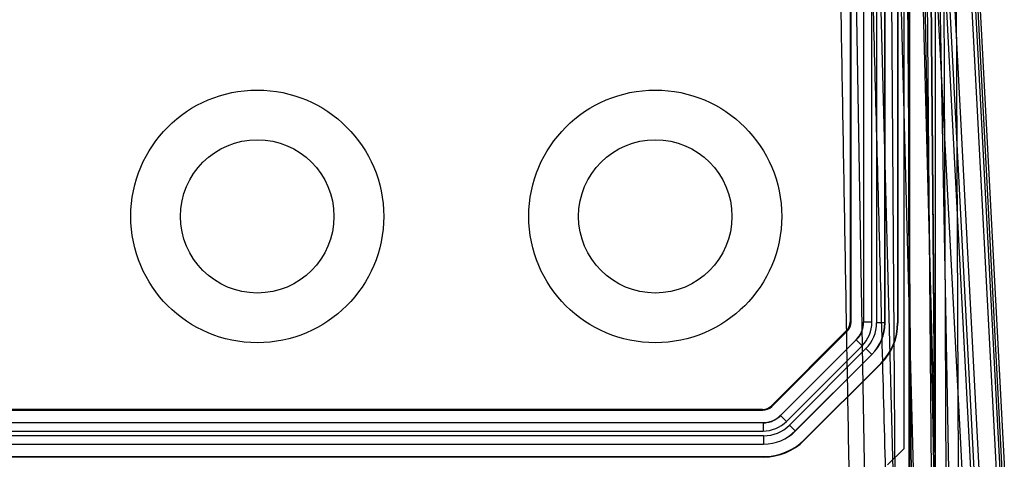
# Model space of a CAD drawing. Header units: millimetres. Extents: x 30 to 245, y 92 to 285.
# Tile 10 of 16: x 122 to 240, y 158 to 211. Entities that reach past the tile are written whole.
import ezdxf

# ---------------------------------------------------------------- set-up
doc = ezdxf.new("R2010")
doc.units = ezdxf.units.MM
doc.header["$LTSCALE"] = 24.676948
doc.layers.get('0').update_dxf_attribs({"linetype": 'CONTINUOUS'})

msp = doc.modelspace()

# ---------------------------------------------------------------- linework, layer by layer
at = {"color": 7, "linetype": 'Continuous'}
for p, q in [((224.42, 253.34), (226.95, 156.71)), ((228.31, 159.32), (228.31, 253.72)), ((232.1, 156.71), (229.57, 253.34)), ((231.22, 253.33), (232.06, 156.72)), ((233.71, 156.71), (231.92, 253.34)), ((232.11, 151.22), (232.11, 253.72)), ((234.33, 253.34), (239.4, 156.71)), ((234.41, 253.33), (234.84, 156.72)), ((239.89, 156.72), (234.83, 253.33)), ((235.04, 253.34), (240.1, 156.71)), ((235.33, 253.35), (240.4, 156.7)), ((229, 156.05), (229, 251.72)), ((231.6, 156.36), (230.82, 252.73)), ((231.22, 252.73), (232, 156.47)), ((228.91, 156.22), (228.9, 250.72)), ((230.11, 250.74), (231.96, 151.22)), ((231.81, 250.74), (237.03, 151.22)), ((232.4, 250.75), (237.61, 151.22)), ((222.01, 243.22), (223.61, 151.22)), ((227.27, 151.22), (226.63, 241.22)), ((229.24, 151.22), (228.57, 241.22)), ((229.61, 151.22), (227.37, 236.72)), ((221.8, 230.86), (221.81, 174.59)), ((221.91, 174.55), (221.91, 230.9)), ((223.41, 230.9), (223.41, 174.55)), ((223.43, 230.91), (223.43, 174.54)), ((224.43, 174.54), (224.43, 230.91)), ((224.99, 230.98), (224.99, 174.47)), ((225.99, 174.47), (225.99, 230.98)), ((226.01, 174.46), (226.01, 230.99)), ((227.51, 230.99), (227.51, 174.46)), ((227.56, 231.01), (227.56, 174.44)), ((233.07, 218.83), (236.61, 151.22)), ((233.07, 218.83), (233.36, 151.22)), ((235.61, 151.22), (232.11, 217.99)), ((221.81, 174.59), (221.91, 174.55)), ((223.43, 174.54), (223.41, 174.55)), ((224.43, 174.54), (223.43, 174.54)), ((221.37, 173.53), (212.31, 164.46)), ((212.35, 164.36), (221.47, 173.49)), ((221.37, 173.53), (221.47, 173.49)), ((225.99, 174.47), (224.99, 174.47)), ((226.01, 174.46), (225.99, 174.47)), ((227.51, 174.46), (227.56, 174.44)), ((222.53, 172.43), (213.41, 163.3)), ((213.42, 163.29), (222.55, 172.42)), ((222.55, 172.42), (222.53, 172.43)), ((222.55, 172.42), (223.26, 171.71)), ((223.26, 171.71), (214.13, 162.58)), ((214.48, 162.13), (223.71, 171.36)), ((223.71, 171.36), (224.41, 170.65)), ((224.41, 170.65), (215.18, 161.42)), ((215.19, 161.41), (224.43, 170.65)), ((224.43, 170.65), (224.41, 170.65)), ((225.49, 169.58), (216.25, 160.35)), ((225.54, 169.56), (216.27, 160.3)), ((225.49, 169.58), (225.54, 169.56)), ((63.33, 163.92), (211.29, 163.92)), ((211.25, 164.03), (63.37, 164.03)), ((211.25, 164.03), (211.29, 163.92)), ((212.31, 164.46), (212.35, 164.36)), ((213.42, 163.29), (213.41, 163.3)), ((214.13, 162.58), (213.42, 163.29)), ((211.29, 162.42), (63.33, 162.42)), ((211.3, 162.41), (63.33, 162.41)), ((211.3, 162.41), (211.29, 162.42)), ((211.3, 162.41), (211.3, 161.41)), ((215.18, 161.42), (214.48, 162.13)), ((211.37, 160.84), (63.26, 160.84)), ((63.33, 161.41), (211.3, 161.41)), ((211.37, 160.84), (211.37, 159.84)), ((215.19, 161.41), (215.18, 161.42)), ((216.25, 160.35), (216.27, 160.3)), ((63.25, 159.82), (211.37, 159.82)), ((63.26, 159.84), (211.37, 159.84)), ((211.37, 159.82), (211.37, 159.84)), ((226.31, 157.32), (228.31, 159.32)), ((211.39, 158.28), (63.23, 158.28)), ((211.37, 158.32), (63.25, 158.32)), ((211.37, 158.32), (211.39, 158.28))]:
    msp.add_line(p, q, dxfattribs=at)
for centre, radius in [((150.31, 187.32), 15.25), ((198.31, 187.32), 15.25), ((150.31, 187.32), 9.25), ((198.31, 187.32), 9.25)]:
    msp.add_circle(centre, radius, dxfattribs=at)
for centre, radius, start, end in [((220.43, 174.54), 4, 314.9999, 0.0001), ((220.6, 174.47), 4.4, 314.9928, 0.0071), ((220.59, 174.47), 5.4, 315.0012, 359.9988), ((211.3, 165.41), 4, 269.9999, 315.0001), ((211.37, 165.24), 4.4, 269.9928, 315.0071), ((211.37, 165.24), 5.4, 270.0012, 314.9988)]:
    msp.add_arc(centre, radius, start, end, dxfattribs=at)
for centre, major_axis, ratio, start_param, end_param in [((220.31, 174.59), (1.17, -0.94), 0.999714, -0.111287, 0.673985), ((220.41, 174.55), (1.39, -0.57), 0.999822, -0.392636, 0.392636), ((220.41, 174.55), (2.77, -1.15), 0.999822, -0.392636, 0.392636), ((220.61, 174.46), (-4.99, 2.07), 0.999822, 2.748957, 3.534229), ((220.61, 174.46), (6.38, -2.64), 0.999822, -0.392636, 0.392636), ((220.66, 174.44), (6.38, -2.64), 0.999822, -0.392636, 0.392636), ((211.25, 165.53), (-0.44, 1.43), 0.999663, -3.439972, -2.6547), ((211.29, 165.43), (0.57, -1.39), 0.999822, -0.392636, 0.392636), ((211.29, 165.43), (-1.15, 2.77), 0.999822, -3.534229, -2.748957), ((211.37, 165.23), (-2.07, 4.99), 0.999822, 2.748957, 3.534229), ((211.37, 165.23), (-2.64, 6.38), 0.999822, -3.534229, -2.748957), ((211.39, 165.18), (2.64, -6.38), 0.999822, -0.392636, 0.392636)]:
    msp.add_ellipse(centre, major_axis=major_axis, ratio=ratio, start_param=start_param, end_param=end_param, dxfattribs=at)
for points, knots in [([(223.51, 253.34), (223.79, 242.6), (224.35, 221.13), (225.2, 188.91), (225.76, 167.44), (226.04, 156.7)], [0, 0, 0, 0, 0.333353, 0.666686, 1, 1, 1, 1]), ([(221.74, 153.72), (221.56, 163.67), (221.22, 183.56), (220.7, 213.39), (220.35, 233.28), (220.17, 243.22)], [0, 0, 0, 0, 0.333326, 0.66666, 1, 1, 1, 1]), ([(222.55, 172.42), (222.69, 172.56), (222.94, 172.86), (223.22, 173.38), (223.39, 173.95), (223.43, 174.34), (223.43, 174.54)], [0, 0, 0, 0, 0.249999, 0.5, 0.75, 1, 1, 1, 1]), ([(211.3, 162.41), (211.49, 162.41), (211.89, 162.45), (212.45, 162.62), (212.98, 162.9), (213.28, 163.15), (213.42, 163.29)], [0, 0, 0, 0, 0.249999, 0.5, 0.75, 1, 1, 1, 1])]:
    msp.add_open_spline(points, degree=3, knots=knots, dxfattribs=at)

doc.saveas('drawing.dxf')
